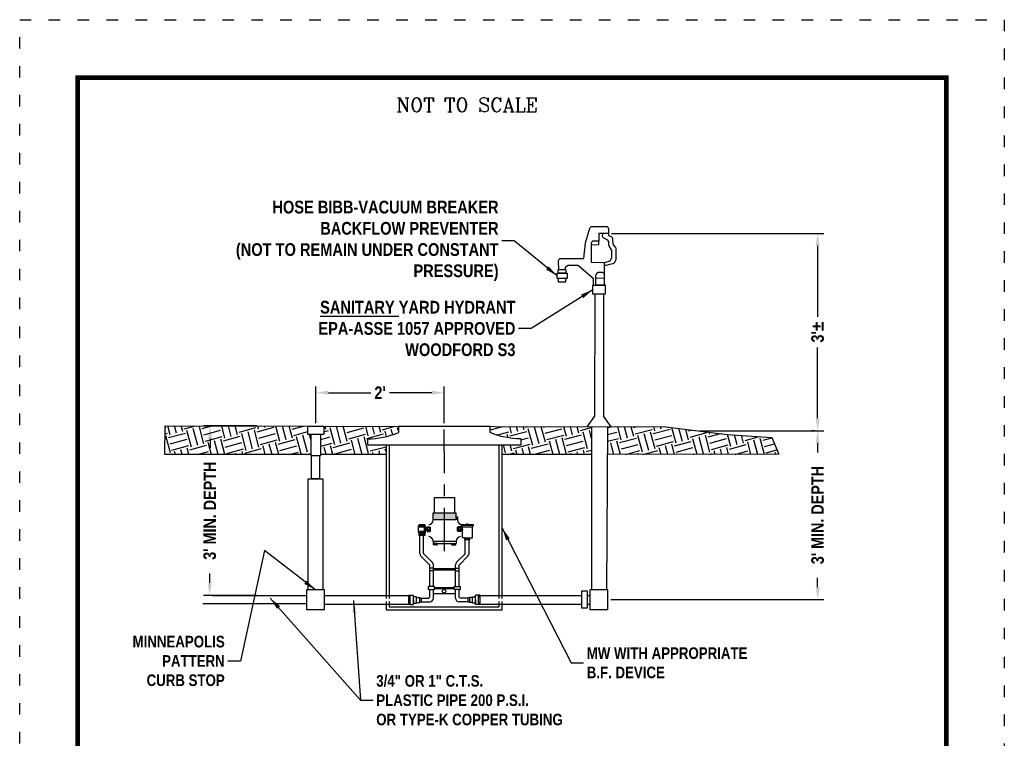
# Model space of a CAD drawing. Header units: feet. Extents: x 32.3 to 40.8, y 4.2 to 15.2.
# Tile 184 of 184: x 32.3 to 40.8, y 9 to 15.2. Entities that reach past the tile are written whole.
import ezdxf

# ---------------------------------------------------------------- set-up
doc = ezdxf.new("R2010")
doc.units = ezdxf.units.FT
doc.header["$MEASUREMENT"] = 0
doc.linetypes.add('CENTER2', pattern=[1.125, 0.75, -0.125, 0.125, -0.125])
doc.linetypes.add('DOT2', pattern=[0.125, 0, -0.125])
for name, color, linetype in [('BORDER', 7, 'Continuous'), ('DIMENSIONS', 7, 'Continuous'), ('LINE', 5, 'Continuous'), ('TEXT', 7, 'Continuous'), ('VCV_DETAIL', 7, 'Continuous')]:
    doc.layers.add(name, color=color, linetype=linetype)
doc.styles.add('STYLE3', font='romanc.shx')
doc.styles.add('TECHNICAL', font='techb___.ttf')
doc.dimstyles.get("Standard").update_dxf_attribs({"dimtxt": 0.18, "dimasz": 0.18, "dimexe": 0.18, "dimexo": 0.0625, "dimgap": 0.09, "dimtad": 0, "dimtih": 1, "dimtoh": 1, "dimdec": 4, "dimzin": 0, "dimdsep": 46, "dimtxsty": 'Standard', "dimcen": 0.09, "dimadec": 0, "dimazin": 0, "dimtfac": 1, "dimtdec": 4, "dimtofl": 0, "dimtmove": 0, "dimatfit": 3, "dimfxl": 1, "dimtolj": 1, "dimtzin": 0, "dimarcsym": 0})

# ---------------------------------------------------------------- blocks, each defined once
blk = doc.blocks.new('*D3')
at = {"layer": 'DEFPOINTS', "color": 0, "transparency": 16777216}
for p in [(37.341, 13.3509), (39.1469, 13.3509), (38.1006, 11.6481)]:
    blk.add_point(p, dxfattribs=at)
at = {"layer": 'DIMENSIONS', "color": 0, "lineweight": -2, "transparency": 16777216}
for p, q in [((37.368, 13.3509), (39.2009, 13.3509)), ((39.1469, 13.2429), (39.1469, 12.6315)), ((39.1469, 11.7561), (39.1469, 12.3675)), ((38.1276, 11.6481), (39.2009, 11.6481))]:
    blk.add_line(p, q, dxfattribs=at)
at = {"layer": 'DIMENSIONS', "color": 0, "transparency": 16777216}
for points in [[(39.1289, 13.2429), (39.1649, 13.2429), (39.1469, 13.3509)], [(39.1289, 11.7561), (39.1649, 11.7561), (39.1469, 11.6481)]]:
    blk.add_solid(points, dxfattribs=at)
at = {"layer": 'DIMENSIONS', "color": 0, "transparency": 16777216, "insert": (39.1469, 12.4995), "char_height": 0.108, "attachment_point": 5, "rotation": 90, "style": 'TECHNICAL'}
blk.add_mtext("\\A1;3'%%P", dxfattribs=at)
blk = doc.blocks.new('*D4')
at = {"layer": 'DEFPOINTS', "color": 0, "transparency": 16777216}
for p in [(39.1469, 11.6481), (37.3349, 10.1895), (39.1469, 10.1895)]:
    blk.add_point(p, dxfattribs=at)
at = {"layer": 'DIMENSIONS', "color": 0, "lineweight": -2, "transparency": 16777216}
for p, q in [((39.1199, 11.6481), (39.0929, 11.6481)), ((39.1469, 11.5401), (39.1469, 11.4607)), ((39.1469, 10.2975), (39.1469, 10.3769)), ((37.3619, 10.1895), (39.2009, 10.1895))]:
    blk.add_line(p, q, dxfattribs=at)
at = {"layer": 'DIMENSIONS', "color": 0, "transparency": 16777216}
for points in [[(39.1289, 11.5401), (39.1649, 11.5401), (39.1469, 11.6481)], [(39.1289, 10.2975), (39.1649, 10.2975), (39.1469, 10.1895)]]:
    blk.add_solid(points, dxfattribs=at)
at = {"layer": 'DIMENSIONS', "color": 0, "transparency": 16777216, "insert": (39.1469, 10.9188), "char_height": 0.108, "attachment_point": 5, "rotation": 90, "style": 'TECHNICAL'}
blk.add_mtext("\\A1;3' MIN. DEPTH", dxfattribs=at)
blk = doc.blocks.new('*D5')
at = {"layer": 'DEFPOINTS', "color": 0, "transparency": 16777216}
for p in [(33.9021, 11.6896), (34.3323, 11.6886), (34.3286, 10.2243)]:
    blk.add_point(p, dxfattribs=at)
at = {"layer": 'DIMENSIONS', "color": 0, "lineweight": -2, "transparency": 16777216}
for p, q in [((34.3053, 11.6886), (33.8481, 11.6898)), ((33.9018, 11.5816), (33.9016, 11.4988)), ((33.8987, 10.3334), (33.8989, 10.415)), ((34.3016, 10.2244), (33.8444, 10.2255))]:
    blk.add_line(p, q, dxfattribs=at)
at = {"layer": 'DIMENSIONS', "color": 0, "transparency": 16777216}
for points in [[(33.8838, 11.5817), (33.9198, 11.5816), (33.9021, 11.6896)], [(33.8807, 10.3334), (33.9167, 10.3334), (33.8984, 10.2254)]]:
    blk.add_solid(points, dxfattribs=at)
at = {"layer": 'DIMENSIONS', "color": 0, "transparency": 16777216, "insert": (33.9002, 10.9569), "char_height": 0.108, "attachment_point": 5, "rotation": 89.85749, "style": 'TECHNICAL'}
blk.add_mtext("\\A1;3' MIN. DEPTH", dxfattribs=at)
blk = doc.blocks.new('A$Cdfa7177c')
at = {"layer": 'VCV_DETAIL'}
h = blk.add_hatch(color=256, dxfattribs=at)
h.dxf.hatch_style = 1
h.paths.add_polyline_path([(10.29, 20.9), (2.79, 20.9), (2.79, 16.47), (10.29, 16.47)])
h.paths.add_polyline_path([(17.79, 20.9), (10.29, 20.9), (10.29, 16.47), (17.79, 16.47)])
h.paths.add_polyline_path([(18.72, 18.18), (17.79, 18.18), (17.79, 16.47), (18.72, 16.47)])
for p, q in [((5.58, 0.84), (3.04, 0.84)), ((3.04, 0.07), (3.04, 0.84)), ((3.67, 0), (3.67, 0.84)), ((4.94, 0), (4.94, 0.84)), ((5.58, 0.07), (5.58, 0.84)), ((15, 0.84), (17.55, 0.84)), ((15, 0.07), (15, 0.84)), ((15.64, 0), (15.64, 0.84)), ((16.91, 0), (16.91, 0.84)), ((17.55, 0.07), (17.55, 0.84)), ((5.51, 0), (3.11, 0)), ((15.08, 0), (17.47, 0))]:
    blk.add_line(p, q)
for centre, start, end in [((3.11, 0.07), 180, 270), ((3.6, 0.07), 270, 0), ((3.75, 0.07), 180, 270), ((4.87, 0.07), 270, 0), ((5.02, 0.07), 180, 270), ((5.51, 0.07), 270, 360), ((15.08, 0.07), 180, 270), ((15.56, 0.07), 270, 360), ((15.71, 0.07), 180, 270), ((16.84, 0.07), 270, 360), ((16.98, 0.07), 180, 270), ((17.47, 0.07), 270, 360)]:
    blk.add_arc(centre, 0.0734, start, end)
for points in [[(3.69, 20.9), (3.69, 30.88)], [(3.69, 30.88), (16.89, 30.88)], [(16.89, 20.9), (16.89, 30.88)], [(2.79, 16.17), (2.79, 20.9)], [(2.79, 20.9), (17.79, 20.9)], [(17.79, 16.47), (17.79, 20.9)], [(2.79, 16.47), (17.79, 16.47)], [(17.79, 18.18), (18.72, 18.18), (18.72, 16.47), (17.79, 16.47)], [(18.72, 16.47), (18.72, 16.17)], [(2.79, 2.38), (17.79, 2.38)], [(2.79, 2.38), (2.79, 0.84)], [(2.79, 0.84), (17.79, 0.84)], [(17.79, 2.38), (17.79, 0.84)]]:
    blk.add_lwpolyline(points, dxfattribs=at)
for centre, start, end in [((-0.21, 16.17), 274, 0), ((21.72, 16.17), 180, 266), ((-0.21, 2.38), 0, 86), ((20.79, 2.38), 94, 180)]:
    blk.add_arc(centre, 3, start, end, dxfattribs=at)
blk = doc.blocks.new('*D8')
at = {"layer": 'DEFPOINTS', "color": 0, "transparency": 16777216}
for p in [(35.9232, 11.9757), (34.816, 11.6874), (35.9232, 11.6846)]:
    blk.add_point(p, dxfattribs=at)
at = {"layer": 'DIMENSIONS', "color": 0, "lineweight": -2, "transparency": 16777216}
for p, q in [((34.816, 11.7144), (34.816, 12.0297)), ((35.9232, 11.7116), (35.9232, 12.0297)), ((34.924, 11.9757), (35.2889, 11.9757)), ((35.8152, 11.9757), (35.4503, 11.9757))]:
    blk.add_line(p, q, dxfattribs=at)
at = {"layer": 'DIMENSIONS', "color": 0, "transparency": 16777216}
for points in [[(34.924, 11.9937), (34.924, 11.9577), (34.816, 11.9757)], [(35.8152, 11.9937), (35.8152, 11.9577), (35.9232, 11.9757)]]:
    blk.add_solid(points, dxfattribs=at)
at = {"layer": 'DIMENSIONS', "color": 0, "transparency": 16777216, "insert": (35.3696, 11.9757), "char_height": 0.108, "attachment_point": 5, "style": 'TECHNICAL'}
blk.add_mtext("\\A1;2'", dxfattribs=at)

msp = doc.modelspace()

# ---------------------------------------------------------------- hatches: boundary and pattern name
at = {"layer": 'DIMENSIONS'}
h = msp.add_hatch(dxfattribs=at)
h.set_pattern_fill('EARTH', color=24, scale=0.6, angle=15)
h.paths.add_polyline_path([(34.7714, 11.6153), (34.7469, 11.6153), (34.747, 11.6875), (33.5138, 11.6906), (33.5115, 11.4425), (34.7713, 11.4429), (34.7713, 11.4714), (34.7714, 11.4714)])
edge = h.paths.add_edge_path()
edge.add_arc((35.2664, 12.2436), 0.6653, 269.56327, 293.14317)
edge.add_line((35.5279, 11.6319), (35.5279, 11.6856))
edge.add_line((35.5279, 11.6856), (34.8852, 11.6872))
edge.add_line((34.8852, 11.6872), (34.8851, 11.6153))
edge.add_line((34.8851, 11.6153), (34.8586, 11.6153))
edge.add_line((34.8586, 11.6153), (34.8586, 11.4714))
edge.add_line((34.8586, 11.4714), (34.8585, 11.4714))
edge.add_line((34.8585, 11.4714), (34.8585, 11.4429))
edge.add_line((34.8585, 11.4429), (35.4207, 11.443))
edge.add_line((35.4207, 11.443), (35.4208, 11.5252))
edge.add_line((35.4208, 11.5252), (35.2614, 11.5252))
edge.add_line((35.2614, 11.5252), (35.2614, 11.5784))
edge = h.paths.add_edge_path()
edge.add_line((37.1957, 11.6815), (36.3184, 11.6836))
edge.add_line((36.3184, 11.6836), (36.3184, 11.6315))
edge.add_arc((36.579, 12.2436), 0.6653, 246.94341, 270.43673)
edge.add_line((36.584, 11.5784), (36.584, 11.5252))
edge.add_line((36.584, 11.5252), (36.4247, 11.5252))
edge.add_line((36.4247, 11.5252), (36.4247, 11.4433))
edge.add_line((36.4247, 11.4433), (37.1953, 11.4435))
edge.add_line((37.1953, 11.4435), (37.1957, 11.6815))
h.paths.add_polyline_path([(38.7521, 11.5902), (38.3656, 11.6164), (37.8356, 11.6799), (37.3332, 11.6811), (37.3318, 11.4435), (38.8108, 11.4439)])

# ---------------------------------------------------------------- linework, layer by layer
for points in [[(36.3184, 11.6315), (36.3184, 11.6846), (35.5279, 11.6846), (35.5279, 11.6315)], [(35.2614, 11.5784), (35.2614, 11.5252), (36.584, 11.5252)], [(35.5279, 11.6315), (35.527, 11.6315)], [(36.584, 11.5784), (36.584, 11.5252)], [(35.4208, 11.5252), (35.4205, 10.2001)], [(35.4473, 11.5252), (35.447, 10.2001)], [(36.3978, 10.2001), (36.3981, 11.5252)], [(36.4244, 10.2001), (36.4247, 11.5252)], [(35.702, 10.8289), (35.7073, 10.8289), (35.7073, 10.8343)], [(35.7605, 10.8289), (35.702, 10.8289)], [(35.702, 10.8236), (35.702, 10.8289)], [(35.7153, 10.8236), (35.702, 10.8236)], [(35.702, 10.7785), (35.702, 10.8183)], [(35.702, 10.8183), (35.7605, 10.8183)], [(35.702, 10.8103), (35.702, 10.8157)], [(35.7087, 10.7785), (35.702, 10.7785), (35.702, 10.805)], [(35.7552, 10.8343), (35.7073, 10.8343)], [(35.7472, 10.8236), (35.7153, 10.8236)], [(35.7153, 10.8183), (35.7153, 10.8236)], [(35.7472, 10.8183), (35.7472, 10.8236)], [(35.7472, 10.8236), (35.7605, 10.8236)], [(35.7538, 10.805), (35.7538, 10.8183)], [(35.7538, 10.7785), (35.7538, 10.805)], [(35.7605, 10.8289), (35.7552, 10.8289), (35.7552, 10.8343)], [(35.7605, 10.8236), (35.7605, 10.8289)], [(35.7605, 10.8183), (35.7605, 10.8157), (35.7631, 10.8157)], [(35.7605, 10.7785), (35.7605, 10.8183)], [(35.7605, 10.7785), (35.7605, 10.7811), (35.7631, 10.7811), (35.7631, 10.8157)], [(35.7631, 10.7984), (35.7631, 10.809), (35.7764, 10.809)], [(35.7631, 10.7984), (35.7631, 10.7878), (35.7764, 10.7878)], [(35.7764, 10.8183), (35.8003, 10.8183)], [(35.7764, 10.809), (35.7764, 10.8183)], [(35.7764, 10.8183), (35.7764, 10.7785)], [(35.7764, 10.8117), (35.8003, 10.8117)], [(35.7764, 10.7984), (35.8003, 10.7984)], [(35.8003, 10.8183), (35.8003, 10.7785)], [(35.8003, 10.8157), (35.8056, 10.8157)], [(35.8003, 10.7811), (35.8056, 10.7811), (35.8056, 10.8157)], [(36.0436, 10.8157), (36.0383, 10.8157)], [(36.0436, 10.7811), (36.0383, 10.7811), (36.0383, 10.8157)], [(36.0675, 10.8183), (36.0436, 10.8183)], [(36.0436, 10.8183), (36.0436, 10.7785)], [(36.0675, 10.8117), (36.0436, 10.8117)], [(36.0675, 10.7984), (36.0436, 10.7984)], [(36.0675, 10.809), (36.0675, 10.8183)], [(36.0675, 10.8183), (36.0675, 10.7785)], [(36.0808, 10.7984), (36.0808, 10.809), (36.0675, 10.809)], [(36.0808, 10.7984), (36.0808, 10.7878), (36.0675, 10.7878)], [(36.0755, 10.8289), (36.0702, 10.8289), (36.0702, 10.8343)], [(36.1764, 10.8343), (36.0702, 10.8343)], [(36.0808, 10.8183), (36.0755, 10.8183), (36.0755, 10.8289)], [(36.1711, 10.8289), (36.0755, 10.8289)], [(36.1021, 10.7227), (36.0808, 10.7227), (36.0808, 10.8183)], [(36.0808, 10.8183), (36.1658, 10.8183)], [(36.1233, 10.8396), (36.1127, 10.8396)], [(36.1127, 10.8396), (36.1127, 10.8343)], [(36.118, 10.8396), (36.118, 10.8343)], [(36.1233, 10.8396), (36.1339, 10.8396)], [(36.1286, 10.8396), (36.1286, 10.8343)], [(36.1339, 10.8396), (36.1339, 10.8343)], [(36.1446, 10.7227), (36.1658, 10.7227), (36.1658, 10.8183)], [(36.1658, 10.8183), (36.1711, 10.8183), (36.1711, 10.8289)], [(36.1711, 10.8289), (36.1764, 10.8289), (36.1764, 10.8343)], [(35.7087, 10.7785), (35.702, 10.7705)], [(35.702, 10.7625), (35.702, 10.7705), (35.7605, 10.7705)], [(35.7153, 10.7625), (35.702, 10.7625)], [(35.7153, 10.7466), (35.7047, 10.7466), (35.7047, 10.7519)], [(35.7047, 10.7519), (35.7578, 10.7519)], [(35.7538, 10.7785), (35.7087, 10.7785)], [(35.7131, 10.6403), (35.7131, 10.7466)], [(35.7153, 10.7519), (35.7153, 10.7625)], [(35.7153, 10.7519), (35.7153, 10.7625)], [(35.7153, 10.7625), (35.7472, 10.7625)], [(35.7153, 10.7466), (35.7472, 10.7466)], [(35.745, 10.6403), (35.745, 10.7466)], [(35.7472, 10.7625), (35.7605, 10.7625), (35.7605, 10.7705)], [(35.7472, 10.7519), (35.7472, 10.7625)], [(35.7472, 10.7519), (35.7472, 10.7625)], [(35.7472, 10.7466), (35.7578, 10.7466), (35.7578, 10.7519)], [(35.7538, 10.7785), (35.7605, 10.7705)], [(35.7538, 10.7785), (35.7605, 10.7785)], [(35.7764, 10.7851), (35.8003, 10.7851)], [(35.7764, 10.7785), (35.8003, 10.7785)], [(36.0675, 10.7851), (36.0436, 10.7851)], [(36.0675, 10.7785), (36.0436, 10.7785)], [(36.1021, 10.7174), (36.1021, 10.7227)], [(36.1021, 10.7174), (36.1021, 10.7227), (36.1446, 10.7227)], [(36.1021, 10.7174), (36.1446, 10.7174)], [(36.1074, 10.7068), (36.1021, 10.7068), (36.1021, 10.7121), (36.1074, 10.7121), (36.1392, 10.7121), (36.1446, 10.7121)], [(36.1074, 10.7121), (36.1074, 10.7174)], [(36.1074, 10.7174), (36.1392, 10.7174)], [(36.1392, 10.7121), (36.1392, 10.7174)], [(36.1392, 10.7068), (36.1446, 10.7068), (36.1446, 10.7121)], [(36.1446, 10.7174), (36.1446, 10.7227)], [(35.7131, 10.5872), (35.7131, 10.6403)], [(36.1052, 10.6935), (36.1052, 10.7068)], [(36.1052, 10.6403), (36.1052, 10.6935)], [(36.1392, 10.7068), (36.1074, 10.7068)], [(36.1371, 10.6935), (36.1371, 10.7068)], [(36.1371, 10.6403), (36.1371, 10.6935)], [(36.1371, 10.5872), (36.1371, 10.6403)], [(35.8295, 10.4603), (35.7976, 10.4603)], [(35.8295, 10.3036), (35.8295, 10.4896)], [(36.0154, 10.455), (35.8348, 10.455)], [(36.0207, 10.3036), (36.0207, 10.4896)], [(36.0207, 10.4603), (36.0526, 10.4603)], [(35.8295, 10.4391), (35.7976, 10.4391)], [(36.0207, 10.4497), (35.8348, 10.4497)], [(36.0154, 10.4444), (35.8348, 10.4444)], [(36.0207, 10.4391), (36.0526, 10.4391)], [(35.7976, 10.2771), (35.787, 10.2771), (35.787, 10.3036)], [(35.8295, 10.2771), (35.8401, 10.2771), (35.8401, 10.3036), (35.787, 10.3036)], [(36.0101, 10.2903), (35.8348, 10.2903)], [(35.8348, 10.285), (36.0101, 10.285)], [(36.0207, 10.2771), (36.0101, 10.2771), (36.0101, 10.3036), (36.0632, 10.3036)], [(36.0526, 10.2771), (36.0632, 10.2771), (36.0632, 10.3036)], [(35.617, 10.2133), (35.617, 10.2266), (35.6302, 10.2266)], [(35.617, 10.1602), (35.617, 10.2133)], [(35.617, 10.1602), (35.6302, 10.1602), (35.6302, 10.2133)], [(35.6302, 10.2133), (35.617, 10.2133)], [(35.6231, 10.2249), (35.6231, 10.2149)], [(35.6231, 10.2249), (35.6231, 10.2149)], [(35.6241, 10.2249), (35.6241, 10.2149)], [(35.6302, 10.2133), (35.6302, 10.2266), (35.6568, 10.2266)], [(35.6568, 10.1469), (35.6568, 10.2266)], [(35.6568, 10.1867), (35.6568, 10.1602), (35.6834, 10.1602), (35.6834, 10.2133), (35.6568, 10.2133)], [(35.6834, 10.2133), (35.6834, 10.208), (35.7099, 10.208)], [(35.7099, 10.208), (35.7099, 10.1655)], [(35.7099, 10.208), (35.7232, 10.2027)], [(35.7232, 10.2027), (35.7232, 10.1708)], [(35.7976, 10.2771), (35.8295, 10.2771)], [(35.8295, 10.2027), (35.8295, 10.2771)], [(36.0207, 10.2399), (35.8348, 10.2399)], [(36.0207, 10.2027), (36.0207, 10.2771)], [(36.0526, 10.2771), (36.0207, 10.2771)], [(36.1402, 10.208), (36.127, 10.2027)], [(36.127, 10.2027), (36.127, 10.1708)], [(36.1668, 10.2133), (36.1668, 10.208), (36.1402, 10.208)], [(36.1402, 10.208), (36.1402, 10.1655)], [(36.1934, 10.1867), (36.1934, 10.1602), (36.1668, 10.1602), (36.1668, 10.2133), (36.1934, 10.2133)], [(36.2199, 10.2133), (36.2199, 10.2266), (36.1934, 10.2266)], [(36.1934, 10.1469), (36.1934, 10.2266)], [(36.2332, 10.2133), (36.2332, 10.2266), (36.2199, 10.2266)], [(36.2332, 10.1602), (36.2199, 10.1602), (36.2199, 10.2133)], [(36.2199, 10.2133), (36.2332, 10.2133)], [(36.226, 10.2249), (36.226, 10.2149)], [(36.2271, 10.2249), (36.2271, 10.2149)], [(36.2271, 10.2249), (36.2271, 10.2149)], [(36.2332, 10.1602), (36.2332, 10.2133)], [(35.4205, 10.1733), (35.4205, 10.1011), (36.4244, 10.1011), (36.4244, 10.1733)], [(35.447, 10.1733), (35.447, 10.1276), (36.3978, 10.1276), (36.3978, 10.1733)], [(35.6302, 10.1602), (35.6302, 10.1469), (35.6568, 10.1469)], [(35.6834, 10.1602), (35.6834, 10.1655), (35.6966, 10.1655)], [(35.6966, 10.1655), (35.7099, 10.1655)], [(35.7099, 10.1655), (35.7232, 10.1708)], [(35.7232, 10.1708), (35.7976, 10.1708)], [(36.127, 10.1708), (36.0526, 10.1708)], [(36.1402, 10.1655), (36.127, 10.1708)], [(36.1535, 10.1655), (36.1402, 10.1655)], [(36.1668, 10.1602), (36.1668, 10.1655), (36.1535, 10.1655)], [(36.2199, 10.1602), (36.2199, 10.1469), (36.1934, 10.1469)]]:
    msp.add_lwpolyline(points)
for points in [[(35.2614, 11.5784, 0.10287), (35.527, 11.6315)], [(36.584, 11.5784, -0.10287), (36.3184, 11.6315)], [(35.8201, 10.5121), (35.7466, 10.5857, -0.198912), (35.745, 10.5894), (35.745, 10.6403)], [(36.03, 10.5121), (36.1036, 10.5857, 0.198912), (36.1052, 10.5894), (36.1052, 10.6403)], [(35.7976, 10.3036), (35.7976, 10.4874, 0.198912), (35.796, 10.4911), (35.7225, 10.5647)], [(36.0526, 10.3036), (36.0526, 10.4874, -0.198912), (36.0541, 10.4911), (36.1277, 10.5647)], [(35.7232, 10.2027), (35.787, 10.2027, 0.414214), (35.7976, 10.2133), (35.7976, 10.2771)], [(36.127, 10.2027), (36.0632, 10.2027, -0.414214), (36.0526, 10.2133), (36.0526, 10.2771)]]:
    msp.add_lwpolyline(points, format="xyb")
for points in [[(35.619, 10.2173), (35.6236, 10.2146), (35.6282, 10.2173), (35.6282, 10.2226), (35.6236, 10.2253), (35.619, 10.2226)], [(36.2312, 10.2173), (36.2266, 10.2146), (36.222, 10.2173), (36.222, 10.2226), (36.2266, 10.2253), (36.2312, 10.2226)]]:
    msp.add_lwpolyline(points, close=True)
msp.add_circle((35.9224, 10.2614), 0.0159)
for centre, radius, start, end in [((35.745, 10.5872), 0.0319, 180, 225), ((36.1052, 10.5872), 0.0319, 315, 0), ((35.7976, 10.4896), 0.0319, 0, 45), ((35.8348, 10.4603), 0.00531, 180, 270), ((36.0154, 10.4603), 0.00531, 270, 0), ((36.0526, 10.4896), 0.0319, 135, 180), ((35.8348, 10.4391), 0.00531, 90, 180), ((36.0154, 10.4391), 0.00531, 0, 90), ((35.7976, 10.2027), 0.0319, 270, 0), ((36.0526, 10.2027), 0.0319, 180, 270)]:
    msp.add_arc(centre, radius, start, end)
at = {"layer": 'BORDER', "color": 7, "const_width": 0.04}
msp.add_lwpolyline([(32.7582, 4.6968), (32.7582, 14.6968), (40.2582, 14.6968), (40.2582, 4.6968)], close=True, dxfattribs=at)
at = {"layer": 'DEFPOINTS', "color": 0}
for p, q in [((33.5115, 11.4425), (33.5138, 11.6906)), ((34.7713, 11.4429), (33.5115, 11.4425))]:
    msp.add_line(p, q, dxfattribs=at)
at = {"layer": 'DEFPOINTS', "color": 7, "linetype": 'DOT2', "ltscale": 1.2}
msp.add_lwpolyline([(32.2582, 4.1968), (32.2582, 15.1968), (40.7582, 15.1968), (40.7582, 4.1968)], close=True, dxfattribs=at)
at = {"layer": 'DEFPOINTS', "color": 0}
for points in [[(35.4207, 11.443), (34.8585, 11.4429)], [(37.1959, 11.4435), (36.4247, 11.4433)], [(38.8108, 11.4439), (37.3326, 11.4435)]]:
    msp.add_lwpolyline(points, dxfattribs=at)
at = {"layer": 'DIMENSIONS', "linetype": 'CENTER2', "ltscale": 0.5}
msp.add_line((35.9262, 10.6073), (35.9232, 11.7022), dxfattribs=at)
at = {"layer": 'LINE', "color": 1}
for points in [[(36.9114, 13.0406), (36.91, 13.1159, -0.419874), (36.9303, 13.136), (37.1284, 13.1336), (37.1439, 13.2694), (37.1804, 13.397, -0.334839), (37.1996, 13.4115), (37.321, 13.4115, -0.414214), (37.341, 13.3915), (37.341, 13.3334), (37.3642, 13.3242, -0.299362), (37.3768, 13.3062), (37.3771, 13.2952), (37.3774, 13.2664, 0.168482), (37.3818, 13.2541), (37.4011, 13.23, -0.175304), (37.4055, 13.2172), (37.4039, 13.1226), (37.3942, 13.1009, -0.229767), (37.3808, 13.0896), (37.3489, 13.0817), (37.3169, 13.0745), (37.3047, 13.0747)], [(37.341, 13.3509), (37.2575, 13.3518), (37.2582, 13.2844), (37.2022, 13.2843), (37.1972, 13.279, 0.193904), (37.1917, 13.2652), (37.1923, 13.1024), (37.3066, 13.1011), (37.3477, 13.1127, 0.217566), (37.3604, 13.1235), (37.367, 13.1376, 0.097835), (37.3689, 13.1451), (37.3714, 13.199, 0.152506), (37.3684, 13.2105), (37.3482, 13.2428, -0.131783), (37.3452, 13.2527), (37.3444, 13.2759, 0.263038), (37.3342, 13.2927), (37.3011, 13.311, -0.274476), (37.2909, 13.3287), (37.2911, 13.3514)], [(36.9692, 13.0406), (36.9693, 13.0503, -0.22914), (36.977, 13.0659), (36.9878, 13.0744, -0.168075), (37.0002, 13.0786), (37.0683, 13.0784, -0.177917), (37.0813, 13.0736), (37.2076, 12.9658), (37.2087, 12.905)]]:
    msp.add_lwpolyline(points, format="xyb", dxfattribs=at)
for points in [[(37.1917, 13.2541), (37.2587, 13.2543), (37.2582, 13.2844)], [(37.3046, 13.1011), (37.3052, 12.9664)], [(37.3053, 12.9352), (37.3054, 12.9043)]]:
    msp.add_lwpolyline(points, dxfattribs=at)
at = {"layer": 'LINE', "color": 0}
for points in [[(36.8973, 13.0093), (36.9841, 13.0093), (36.9841, 12.9612), (36.8973, 12.9612)], [(36.9056, 13.0406), (36.9731, 13.0406), (36.9733, 13.0094), (36.9059, 13.0094)], [(36.9062, 12.9324), (36.9724, 12.9324), (36.9724, 12.9613), (36.9062, 12.9613)], [(37.2319, 12.9669), (37.3053, 12.9664), (37.3053, 12.904), (37.2319, 12.9046)], [(37.2054, 12.905), (37.3132, 12.904), (37.3127, 12.8259), (37.2054, 12.8259)], [(34.7469, 11.6874), (34.8851, 11.6874), (34.8851, 11.6153), (34.7469, 11.6153)], [(34.7713, 11.4333), (34.8585, 11.4333), (34.8585, 11.6152), (34.7714, 11.6152)], [(34.7483, 11.2318), (34.8766, 11.2318), (34.8766, 10.2735), (34.7483, 10.2735)], [(34.7338, 10.1054), (34.8883, 10.1054), (34.8883, 10.2735), (34.7338, 10.2735)], [(37.111, 10.2653), (37.1557, 10.2653), (37.1557, 10.1151), (37.111, 10.1151)], [(37.1805, 10.1054), (37.3349, 10.1054), (37.3349, 10.2735), (37.1805, 10.2735)]]:
    msp.add_lwpolyline(points, close=True, dxfattribs=at)
msp.add_lwpolyline([(37.2319, 12.9669), (37.2318, 12.9841, -0.169261), (37.2361, 12.9965), (37.2466, 13.01, -0.131307), (37.2549, 13.0162), (37.2597, 13.0182), (37.2811, 13.0179, -0.149903), (37.2923, 13.0143), (37.2947, 13.0126), (37.305, 12.9953)], format="xyb", dxfattribs=at)
for points in [[(37.305, 12.9953), (37.3052, 12.9664)], [(37.1564, 11.6815), (37.2234, 11.7745), (37.2265, 12.8265)], [(37.2993, 12.8237), (37.2991, 11.7719), (37.3604, 11.681)], [(33.5138, 11.6906), (34.747, 11.6875)], [(34.8852, 11.6872), (37.8356, 11.6799)], [(37.1957, 11.6815), (37.1934, 10.2735)], [(37.3332, 11.6811), (37.3248, 10.273)], [(37.8356, 11.6799), (38.3656, 11.6164), (38.7521, 11.5902), (38.8108, 11.4439)], [(34.8464, 11.4333), (34.8464, 11.2318), (34.7781, 11.2318), (34.7781, 11.4333)], [(33.9235, 10.2243), (34.7338, 10.2243)], [(34.8883, 10.2247), (35.617, 10.2247)], [(36.2332, 10.2247), (37.111, 10.2247)], [(37.1557, 10.2247), (37.1805, 10.2247)], [(33.839, 10.1569), (34.7338, 10.1569)], [(34.8883, 10.1514), (35.6302, 10.1514)], [(36.2199, 10.1514), (37.111, 10.1514)], [(37.1557, 10.1514), (37.1805, 10.1514)]]:
    msp.add_lwpolyline(points, dxfattribs=at)

# ---------------------------------------------------------------- block references
at = {"layer": 'VCV_DETAIL', "xscale": 0.01328125, "yscale": 0.01328125, "zscale": 0.01328125}
msp.add_blockref('A$Cdfa7177c', (35.7895, 10.6624), dxfattribs=at)

# ---------------------------------------------------------------- texts
at = {"layer": 'DIMENSIONS', "style": 'TECHNICAL'}
for s, insert, char_height, width, attachment_point in [('HOSE BIBB-VACUUM BREAKER\\PBACKFLOW PREVENTER\\P(NOT TO REMAIN UNDER CONSTANT PRESSURE)', (36.3922, 13.2871), 0.11, 2.328002, 6), ('{\\fTechnicBold|b1|i0|c2|p2;\\LSANITARY} YARD HYDRANT\\PEPA-ASSE 1057 APPROVED\\PWOODFORD S3', (36.5379, 12.53), 0.11, 2.023379, 6), ('{\\C7;MW WITH APPROPRIATE\\PB.F. DEVICE}', (37.1535, 9.6434), 0.1, 2.018555, 4), ('{\\C7;3/4" OR 1" C.T.S.\\PPLASTIC PIPE 200 P.S.I.\\POR TYPE-K COPPER TUBING}', (35.3364, 9.3204), 0.1, 2.018555, 4)]:
    msp.add_mtext(s, dxfattribs=dict(at, insert=insert, char_height=char_height, width=width, attachment_point=attachment_point))
at = {"layer": 'DIMENSIONS', "insert": (34.0282, 9.6594), "char_height": 0.1, "attachment_point": 6, "style": 'TECHNICAL'}
msp.add_mtext('MINNEAPOLIS \\PPATTERN\\PCURB STOP', dxfattribs=at)
at = {"layer": 'TEXT', "color": 7, "style": 'STYLE3'}
msp.add_text('NOT TO SCALE', height=0.120395, rotation=360, dxfattribs=at).set_placement((35.5093, 14.4003))

# ---------------------------------------------------------------- dimensions: what is measured, and where the dimension line sits
at = {"layer": 'DIMENSIONS'}
for base, p1, p2, text, picture, middle in [((39.1469, 13.3509), (38.1006, 11.6481), (37.341, 13.3509), "3'%%P", '*D3', (39.1469, 12.4995)), ((39.1469, 10.1895), (39.1469, 11.6481), (37.3349, 10.1895), "3' MIN. DEPTH", '*D4', (39.1469, 10.9188))]:
    dim = msp.add_linear_dim(base=base, p1=p1, p2=p2, angle=90, text=text, dimstyle='Standard', override={"dimscale": 0.9, "dimtxt": 0.12, "dimasz": 0.12, "dimexe": 0.06, "dimexo": 0.03, "dimgap": 0.03, "dimtih": 0, "dimtoh": 0, "dimdec": 0, "dimtxsty": 'TECHNICAL', "dimtdec": 0, "dimtofl": 1}, dxfattribs=at)
    dim.commit()
    dim.dimension.update_dxf_attribs({"geometry": picture, "text_midpoint": middle})
dim = msp.add_linear_dim(base=(35.9232, 11.9757), p1=(34.816, 11.6874), p2=(35.9232, 11.6846), text="2'", dimstyle='Standard', override={"dimscale": 0.9, "dimtxt": 0.12, "dimasz": 0.12, "dimexe": 0.06, "dimexo": 0.03, "dimgap": 0.03, "dimtih": 0, "dimtoh": 0, "dimdec": 0, "dimtxsty": 'TECHNICAL', "dimtdec": 0, "dimtofl": 1}, dxfattribs=at)
dim.commit()
dim.dimension.update_dxf_attribs({"geometry": '*D8', "text_midpoint": (35.3696, 11.9757)})
dim = msp.add_linear_dim(base=(33.9021, 11.6896), p1=(34.3286, 10.2243), p2=(34.3323, 11.6886), angle=89.85749, text="3' MIN. DEPTH", dimstyle='Standard', override={"dimscale": 0.9, "dimtxt": 0.12, "dimasz": 0.12, "dimexe": 0.06, "dimexo": 0.03, "dimgap": 0.03, "dimtih": 0, "dimtoh": 0, "dimdec": 0, "dimtxsty": 'TECHNICAL', "dimtdec": 0, "dimtofl": 1}, dxfattribs=at)
dim.commit()
dim.dimension.update_dxf_attribs({"geometry": '*D5', "text_midpoint": (33.9002, 10.9569), "dimtype": 161})

# ---------------------------------------------------------------- leaders
at = {"layer": 'DIMENSIONS', "annotation_type": 0, "has_hookline": 1}
for points, override, hookline_direction, text_width in [([(36.8973, 12.9853), (36.5272, 13.2871), (36.4192, 13.2871)], {"dimscale": 0.9, "dimtxt": 0.12, "dimasz": 0.12, "dimexe": 0.06, "dimexo": 0.03, "dimgap": 0.03, "dimtih": 0, "dimtoh": 0, "dimdec": 0, "dimtxsty": 'TECHNICAL', "dimtdec": 0, "dimtofl": 1}, 1, 2.1789), ([(37.2054, 12.8654), (36.6729, 12.53), (36.5649, 12.53)], {"dimscale": 0.9, "dimtxt": 0.12, "dimasz": 0.12, "dimexe": 0.06, "dimexo": 0.03, "dimgap": 0.03, "dimtih": 0, "dimtoh": 0, "dimdec": 0, "dimtxsty": 'TECHNICAL', "dimtdec": 0, "dimtofl": 1}, 1, 1.9247), ([(36.4244, 10.8058), (37.0185, 9.6434), (37.1265, 9.6434)], {"dimscale": 0.9, "dimtxt": 0.12, "dimasz": 0.12, "dimexe": 0.06, "dimexo": 0.03, "dimgap": 0.03, "dimtad": 0, "dimtih": 0, "dimtoh": 0, "dimdec": 0, "dimtxsty": 'TECHNICAL', "dimtdec": 0, "dimtofl": 1}, 0, 1.573), ([(34.811, 10.2735), (34.3709, 10.6131), (34.1632, 9.6594), (34.0552, 9.6594)], {"dimscale": 0.9, "dimtxt": 0.12, "dimasz": 0.12, "dimexe": 0.06, "dimexo": 0.03, "dimgap": 0.03, "dimtad": 0, "dimtih": 0, "dimtoh": 0, "dimdec": 0, "dimtxsty": 'TECHNICAL', "dimtdec": 0, "dimtofl": 1}, 1, 0.883), ([(35.1406, 10.1826), (35.2014, 9.3204), (35.3094, 9.3204)], {"dimscale": 0.9, "dimtxt": 0.12, "dimasz": 0.12, "dimexe": 0.06, "dimexo": 0.03, "dimgap": 0.03, "dimtih": 0, "dimtoh": 0, "dimdec": 0, "dimtxsty": 'TECHNICAL', "dimtdec": 0, "dimtofl": 1}, 0, 1.8405)]:
    msp.add_leader(points, dimstyle='Standard', override=override, dxfattribs=dict(at, hookline_direction=hookline_direction, text_width=text_width))
at = {"layer": 'DIMENSIONS'}
msp.add_leader([(34.4212, 10.2024), (35.2014, 9.3204)], dimstyle='Standard', override={"dimscale": 0.9, "dimtxt": 0.12, "dimasz": 0.12, "dimexe": 0.06, "dimexo": 0.03, "dimgap": 0.03, "dimtih": 0, "dimtoh": 0, "dimdec": 0, "dimtxsty": 'TECHNICAL', "dimtdec": 0, "dimtofl": 1}, dxfattribs=at)

doc.saveas('drawing.dxf')
